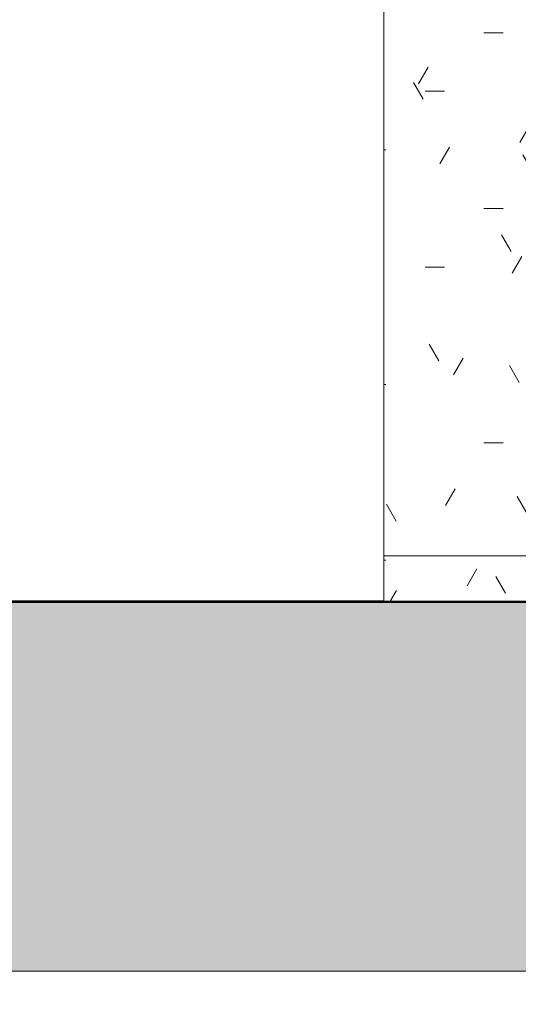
# Model space of a CAD drawing. Header units: metres. Extents: x -0.3 to 27.4, y -15.2 to 9.8.
# Tile 4 of 32: x 12.449 to 12.665, y -14.289 to -13.863. Entities that reach past the tile are written whole.
import ezdxf

# ---------------------------------------------------------------- set-up
doc = ezdxf.new("R2010")
doc.units = ezdxf.units.M
doc.linetypes.add('Projeção', pattern=[0.00396875, 0.00238125, -0.0015875])
for name, color, linetype, lineweight in [('A-ANNO-DIMS', 7, 'Continuous', 9), ('A-ANNO-DIMS-25', 7, 'Continuous', 9), ('A-DETL-GENF', 7, 'Continuous', 5), ('A-FLOR-OVHD', 7, 'Projeção', 5), ('A-FLOR-PATT', 7, 'Continuous', 5), ('A-WALL-PATT', 7, 'Continuous', 5), ('I-WALL', 7, 'Continuous', 5), ('Q-CASE', 7, 'Continuous', 5)]:
    doc.layers.add(name, color=color, linetype=linetype, lineweight=lineweight)
doc.styles.add('Arial_5', font='arial.ttf', dxfattribs={"height": 0.0625})
doc.dimstyles.new('Com_linha__ref__contínua__-_Cor_Vermelha_Arial_2_5mm', dxfattribs={"dimscale": 0.3048, "dimtxt": 0.06376621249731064, "dimasz": 0.1640419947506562, "dimexe": 0.1230314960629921, "dimexo": 0.1230314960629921, "dimgap": 0.01230314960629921, "dimtad": 1, "dimdec": 1, "dimlfac": 100, "dimrnd": 0.09999999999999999, "dimdsep": 46, "dimtxsty": 'Arial_5', "dimblk1": 'OBLIQUE', "dimblk2": 'OBLIQUE', "dimsah": 1, "dimcen": 0.09, "dimdle": 0.1230314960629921, "dimazin": 0, "dimtfac": 1, "dimtdec": 4, "dimtix": 1, "dimtmove": 0, "dimatfit": 3, "dimfxl": 1, "dimtvp": 1, "dimtolj": 1, "dimtzin": 0, "dimarcsym": 2})
pattern_1 = [(0, (-0.05, 0), (0.1016, 0.0254), [0.00838, -0.06782, 0.00838, -0.06782, -0.4064]), (0, (-0.05, 0), (0.1016, 0.0254), [-0.1524, 0.00838, -0.14402, 0.00838, -0.06782, -0.1778]), (0, (-0.05, 0), (0.1016, 0.0254), [-0.381, 0.00838, -0.04242, 0.00838, -0.11862]), (120, (-0.0119, 0.0127), (-0.07279704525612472, 0.07528818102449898), [0.008379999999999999, -0.06781999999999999, 0.008379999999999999, -0.06781999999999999, -0.4063999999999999]), (120, (-0.0119, 0.0127), (-0.07279704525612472, 0.07528818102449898), [-0.1524, 0.008379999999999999, -0.14402, 0.008379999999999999, -0.06781999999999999, -0.1778]), (120, (-0.0119, 0.0127), (-0.07279704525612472, 0.07528818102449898), [-0.3809999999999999, 0.008379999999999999, -0.04241999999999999, 0.008379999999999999, -0.11862]), (240, (0.0008, 0.0635), (-0.02880295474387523, -0.100688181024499), [0.00838, -0.06782, 0.00838, -0.06782, -0.4064]), (240, (0.0008, 0.0635), (-0.02880295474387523, -0.100688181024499), [-0.1524, 0.00838, -0.14402, 0.00838, -0.06782, -0.1778]), (240, (0.0008, 0.0635), (-0.02880295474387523, -0.100688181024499), [-0.381, 0.00838, -0.04242, 0.00838, -0.11862])]

# ---------------------------------------------------------------- blocks, each defined once
blk = doc.blocks.new('TAMPO GRANITO2 - TAMPO GRANITO-2002902-ELEV_5')
at = {"layer": 'Q-CASE', "true_color": 0xa7a7a7}
h = blk.add_hatch(dxfattribs=at)
h.set_pattern_fill('FP_4', color=253, style=0, pattern_type=2)
h.set_pattern_definition(pattern_1)
h.paths.add_polyline_path([(-3.433688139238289, -14.11504159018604), (-3.433688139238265, -13.45504159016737), (-3.441688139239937, -13.45434168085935), (-3.443935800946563, -13.45384980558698), (-3.445985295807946, -13.45280410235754), (-3.447702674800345, -13.45127291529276), (-3.448975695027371, -13.44935631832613), (-3.449721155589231, -13.44717957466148), (-3.452388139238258, -13.4341415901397), (-3.453688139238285, -13.4341415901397), (-3.453688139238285, -14.09504159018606), (-3.714817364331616, -14.09504159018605), (-3.714588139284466, -14.09634159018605), (-3.701550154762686, -14.09900857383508), (-3.699373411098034, -14.09975403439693), (-3.697456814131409, -14.10102705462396), (-3.695925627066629, -14.10274443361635), (-3.694879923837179, -14.10479392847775), (-3.694388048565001, -14.10704159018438), (-3.693688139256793, -14.11504159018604), (-3.453688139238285, -14.11504159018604)])
h.paths.add_polyline_path([(-3.883688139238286, -14.11504159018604), (-3.773688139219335, -14.11504159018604), (-3.772988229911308, -14.10704159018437), (-3.772496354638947, -14.10479392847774), (-3.771450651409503, -14.10274443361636), (-3.769919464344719, -14.10102705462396), (-3.768002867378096, -14.09975403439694), (-3.765826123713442, -14.09900857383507), (-3.752788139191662, -14.09634159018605), (-3.752788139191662, -14.09504159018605), (-3.883688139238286, -14.09504159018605)])
h.paths.add_polyline_path([(-3.453688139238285, -13.39617081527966), (-3.452388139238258, -13.3959415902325), (-3.449721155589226, -13.38290360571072), (-3.448975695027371, -13.38072686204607), (-3.447702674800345, -13.37881026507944), (-3.445985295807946, -13.37727907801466), (-3.443935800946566, -13.37623337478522), (-3.44168813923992, -13.37574149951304), (-3.433688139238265, -13.37504159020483), (-3.433688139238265, -13.31504159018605), (-3.453688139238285, -13.31504159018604), (-3.453688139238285, -13.39594159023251)])
h = blk.add_hatch(dxfattribs=at)
h.set_pattern_fill('FP_4', color=253, style=0, pattern_type=2)
h.set_pattern_definition(pattern_1)
h.paths.add_polyline_path([(-3.879618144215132, -14.09504159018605), (-3.752558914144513, -14.09504159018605), (-3.752470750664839, -14.09454159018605), (-3.750188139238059, -14.09454159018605), (-3.750188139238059, -14.03154159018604), (-3.749625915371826, -14.02727107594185), (-3.747977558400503, -14.02329159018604), (-3.745355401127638, -14.01987432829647), (-3.741938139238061, -14.0172521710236), (-3.737958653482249, -14.01560381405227), (-3.733688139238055, -14.01504159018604), (-3.729417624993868, -14.01560381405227), (-3.725438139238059, -14.0172521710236), (-3.722020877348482, -14.01987432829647), (-3.719398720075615, -14.02329159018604), (-3.717750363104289, -14.02727107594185), (-3.717188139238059, -14.03154159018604), (-3.717188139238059, -14.09454159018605), (-3.71490552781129, -14.09454159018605), (-3.714588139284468, -14.09504159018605), (-3.453688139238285, -14.09482204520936), (-3.453688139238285, -13.43391236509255), (-3.454188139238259, -13.43382420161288), (-3.454188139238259, -13.4315415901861), (-3.519136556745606, -13.43128507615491), (-3.521458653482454, -13.43097936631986), (-3.525438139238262, -13.42933100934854), (-3.528855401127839, -13.42670885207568), (-3.531514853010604, -13.42320155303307), (-3.533125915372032, -13.41931210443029), (-3.533688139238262, -13.4150415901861), (-3.533125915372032, -13.4107710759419), (-3.531477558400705, -13.4067915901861), (-3.528855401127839, -13.40337432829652), (-3.525202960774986, -13.40065475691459), (-3.521458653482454, -13.39910381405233), (-3.516281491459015, -13.3985415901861), (-3.454188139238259, -13.3985415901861), (-3.454188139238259, -13.39625897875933), (-3.453688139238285, -13.39594159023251), (-3.453688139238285, -13.31504159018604), (-3.883688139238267, -13.31504159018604), (-3.883688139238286, -14.09504159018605), (-3.879957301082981, -14.09504159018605)])
h.paths.add_polyline_path([(-3.684385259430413, -13.89519784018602), (-3.698861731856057, -13.89405446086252), (-3.713157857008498, -13.89068094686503), (-3.727088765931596, -13.88507800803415), (-3.740487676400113, -13.87735676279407), (-3.753464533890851, -13.86728878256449), (-3.765004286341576, -13.8558934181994), (-3.775810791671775, -13.84242375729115), (-3.785478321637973, -13.82736717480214), (-3.793862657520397, -13.81088482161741), (-3.800883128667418, -13.79320845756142), (-3.806424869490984, -13.77453990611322), (-3.810446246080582, -13.7551301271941), (-3.812857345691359, -13.73533713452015), (-3.813688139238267, -13.71504159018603), (-3.812695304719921, -13.69341880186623), (-3.810446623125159, -13.67495447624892), (-3.80642486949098, -13.65554327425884), (-3.800880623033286, -13.63686855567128), (-3.793862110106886, -13.61919826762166), (-3.785478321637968, -13.60271600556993), (-3.775810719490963, -13.58766018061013), (-3.765008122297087, -13.57419457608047), (-3.753174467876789, -13.56250796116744), (-3.74048282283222, -13.55272366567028), (-3.72708873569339, -13.54500574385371), (-3.713157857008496, -13.53940223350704), (-3.698861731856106, -13.53602871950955), (-3.684385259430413, -13.53488534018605), (-3.669908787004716, -13.53602871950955), (-3.655612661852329, -13.53940223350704), (-3.641681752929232, -13.54500517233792), (-3.628282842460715, -13.552726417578), (-3.615596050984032, -13.56250796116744), (-3.603766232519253, -13.57418976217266), (-3.592959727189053, -13.58765942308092), (-3.583292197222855, -13.60271600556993), (-3.574907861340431, -13.61919835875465), (-3.567887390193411, -13.63687472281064), (-3.562345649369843, -13.65554327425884), (-3.558324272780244, -13.67495305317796), (-3.555913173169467, -13.6947460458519), (-3.555505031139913, -13.70471659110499), (-3.516449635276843, -13.70471659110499), (-3.513051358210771, -13.69923642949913), (-3.508364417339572, -13.69480776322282), (-3.50270063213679, -13.6917252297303), (-3.496436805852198, -13.69019390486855), (-3.489989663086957, -13.69031566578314), (-3.483788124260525, -13.69208241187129), (-3.47824477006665, -13.69537660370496), (-3.473728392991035, -13.6999790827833), (-3.470539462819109, -13.70558365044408), (-3.468890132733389, -13.71181744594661), (-3.468890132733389, -13.71826573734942), (-3.470539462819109, -13.72449953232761), (-3.473728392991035, -13.73010409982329), (-3.47824477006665, -13.73470657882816), (-3.483788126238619, -13.73800077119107), (-3.489989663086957, -13.73976751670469), (-3.496436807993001, -13.73988927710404), (-3.50270063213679, -13.73835795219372), (-3.508364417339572, -13.73527541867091), (-3.51327610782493, -13.7304843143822), (-3.516449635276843, -13.72536658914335), (-3.555505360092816, -13.72536658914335), (-3.555913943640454, -13.73534015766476), (-3.558323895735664, -13.75512870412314), (-3.562345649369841, -13.77453990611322), (-3.567889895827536, -13.79321462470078), (-3.574908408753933, -13.81088491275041), (-3.583292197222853, -13.82736717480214), (-3.592959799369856, -13.84242299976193), (-3.603762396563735, -13.85588860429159), (-3.615596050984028, -13.86757521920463), (-3.628287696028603, -13.87735951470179), (-3.641681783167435, -13.88507743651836), (-3.655612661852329, -13.89068094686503), (-3.669908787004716, -13.89405446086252)])
at = {"layer": 'Q-CASE'}
for p, q in [((-3.88368813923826, -13.31504159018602), (-3.883688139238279, -14.09504159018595)), ((-3.752558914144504, -14.09504159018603), (-3.883688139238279, -14.09504159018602)), ((-3.883688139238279, -14.09504159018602), (-3.88368813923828, -14.11504159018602))]:
    blk.add_line(p, q, dxfattribs=at)
blk = doc.blocks.new('Linha de interrupção - Linha de interrupção-V3-ELEV_5')
at = {"layer": 'A-DETL-GENF'}
blk.add_line((-0.8637934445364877, -4.585265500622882e-15), (-1.674293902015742, -4.585265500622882e-15), dxfattribs=at)
blk = doc.blocks.new('DIMBLOCK8-ELEV_5')
at = {"layer": 'A-ANNO-DIMS-25', "color": 242, "true_color": 0xbd2b2e, "transparency": 16777216}
for p, q in [((11.78366288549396, -13.71504159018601), (11.75866288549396, -13.69004159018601)), ((11.78366288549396, -13.71504159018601), (11.74616288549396, -13.71504159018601)), ((11.78366288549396, -13.71504159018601), (11.78366288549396, -14.15254159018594)), ((11.78366288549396, -13.71504159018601), (11.80866288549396, -13.74004159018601)), ((11.78366288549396, -13.71504159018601), (12.73923211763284, -13.71504159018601)), ((11.78366288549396, -14.11504159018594), (11.75866288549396, -14.09004159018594)), ((11.78366288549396, -14.11504159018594), (11.78151822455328, -14.11504159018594)), ((11.78366288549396, -14.11504159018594), (11.80866288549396, -14.14004159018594)), ((11.78366288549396, -14.11504159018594), (11.82116288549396, -14.11504159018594))]:
    blk.add_line(p, q, dxfattribs=at)
at = {"layer": 'A-ANNO-DIMS-25', "color": 0, "transparency": 16777216, "insert": (11.69877353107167, -13.96311150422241), "char_height": 0.0625, "width": 0.115367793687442, "attachment_point": 1, "rotation": 90, "line_spacing_factor": 0.9417779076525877, "style": 'Arial_5'}
blk.add_mtext('40', dxfattribs=at)
blk = doc.blocks.new('_Oblique')
at = {"color": 0, "linetype": 'ByBlock', "lineweight": -2}
blk.add_line((-0.5, -0.5), (0.5, 0.5), dxfattribs=at)
blk = doc.blocks.new('DIMBLOCK10-ELEV_5')
at = {"layer": 'A-ANNO-DIMS-25', "color": 242, "true_color": 0xbd2b2e, "transparency": 16777216}
for p, q in [((11.61188612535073, -13.31504159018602), (11.58688612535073, -13.29004159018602)), ((11.61188612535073, -13.31504159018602), (11.57438612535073, -13.31504159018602)), ((11.61188612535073, -13.31504159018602), (11.61188612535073, -14.15254159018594)), ((11.61188612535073, -13.31504159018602), (11.63688612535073, -13.34004159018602)), ((11.61188612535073, -13.31504159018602), (12.56917995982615, -13.31504159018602)), ((11.61188612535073, -14.11504159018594), (11.58688612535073, -14.09004159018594)), ((11.61188612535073, -14.11504159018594), (11.60974146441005, -14.11504159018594)), ((11.61188612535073, -14.11504159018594), (11.63688612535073, -14.14004159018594)), ((11.61188612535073, -14.11504159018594), (11.64938612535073, -14.11504159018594))]:
    blk.add_line(p, q, dxfattribs=at)
at = {"layer": 'A-ANNO-DIMS-25', "color": 0, "transparency": 16777216, "insert": (11.52699677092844, -13.76311150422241), "char_height": 0.0625, "width": 0.115367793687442, "attachment_point": 1, "rotation": 90, "line_spacing_factor": 0.9417779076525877, "style": 'Arial_5'}
blk.add_mtext('80', dxfattribs=at)
blk = doc.blocks.new('DIMBLOCK22-ELEV_5')
at = {"layer": 'A-ANNO-DIMS-25', "color": 242, "true_color": 0xbd2b2e, "transparency": 16777216}
for p, q in [((12.75667995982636, -14.62727680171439), (12.75667995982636, -14.15254159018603)), ((12.40677995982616, -14.62727680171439), (12.40677995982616, -14.58977680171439)), ((12.40677995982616, -14.62727680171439), (12.43177995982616, -14.60227680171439)), ((12.75667995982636, -14.62727680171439), (12.78167995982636, -14.60227680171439)), ((12.36927995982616, -14.62727680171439), (12.75667995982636, -14.62727680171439)), ((12.40677995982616, -14.62727680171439), (12.38177995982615, -14.65227680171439)), ((12.40677995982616, -14.62727680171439), (12.40677995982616, -14.62942146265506)), ((12.75667995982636, -14.62727680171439), (12.73167995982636, -14.65227680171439)), ((12.75667995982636, -14.62727680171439), (12.75667995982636, -14.66477680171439))]:
    blk.add_line(p, q, dxfattribs=at)
at = {"layer": 'A-ANNO-DIMS-25', "color": 0, "transparency": 16777216, "insert": (12.53366004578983, -14.5423874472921), "char_height": 0.0625, "width": 0.115367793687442, "attachment_point": 1, "line_spacing_factor": 0.9417779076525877, "style": 'Arial_5'}
blk.add_mtext('35', dxfattribs=at)
blk = doc.blocks.new('DIMBLOCK24-ELEV_5')
at = {"layer": 'A-ANNO-DIMS-25', "color": 242, "true_color": 0xbd2b2e, "transparency": 16777216}
for p, q in [((13.05667995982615, -15.18777190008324), (13.05667995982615, -14.10129935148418)), ((12.40677995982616, -15.18777190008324), (12.40677995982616, -15.14289348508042)), ((12.40677995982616, -15.18777190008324), (12.43177995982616, -15.16277190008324)), ((13.05667995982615, -15.18777190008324), (13.08167995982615, -15.16277190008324)), ((12.36927995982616, -15.18777190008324), (13.09417995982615, -15.18777190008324)), ((12.40677995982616, -15.18777190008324), (12.38177995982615, -15.21277190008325)), ((12.40677995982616, -15.18777190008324), (12.40677995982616, -15.22527190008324)), ((13.05667995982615, -15.18777190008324), (13.03167995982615, -15.21277190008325)), ((13.05667995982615, -15.18777190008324), (13.05667995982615, -15.22527190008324))]:
    blk.add_line(p, q, dxfattribs=at)
at = {"layer": 'A-ANNO-DIMS-25', "color": 0, "transparency": 16777216, "insert": (12.68366004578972, -15.10288254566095), "char_height": 0.0625, "width": 0.115367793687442, "attachment_point": 1, "line_spacing_factor": 0.9417779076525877, "style": 'Arial_5'}
blk.add_mtext('65', dxfattribs=at)

msp = doc.modelspace()

# ---------------------------------------------------------------- hatches: boundary and pattern name
at = {"layer": 'A-FLOR-PATT', "true_color": 0x787878}
h = msp.add_hatch(dxfattribs=at)
h.set_pattern_fill('FP_2', color=8, style=0, pattern_type=2)
h.set_pattern_definition([(270, (12.05636809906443, -12.915), (0.6, 3.673940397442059e-17), []), (0, (12.05636809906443, -12.915), (0, 0.6), [])])
h.paths.add_polyline_path([(11.45677995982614, -14.11504159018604), (12.60667995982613, -14.11504159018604), (12.60667995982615, -13.31504159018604), (13.05667995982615, -13.31504159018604), (13.05667995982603, -13.05354159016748), (13.04820720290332, -13.05309755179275), (13.04619750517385, -13.05226510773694), (13.04546190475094, -13.05099101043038), (13.04536506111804, -13.05025541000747), (13.04367995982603, -13.0328602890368), (13.04187995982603, -13.0310602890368), (13.04187995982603, -13.03004159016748), (13.02467995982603, -13.03004159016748), (13.00759790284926, -13.02779269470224), (12.99167995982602, -13.02119926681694), (12.97801091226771, -13.01071063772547), (12.96752228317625, -12.99704159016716), (12.96091805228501, -12.98104159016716), (12.95867995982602, -12.96404159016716), (12.95867995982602, -12.89921974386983), (12.9446919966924, -12.89921974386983), (12.93674031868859, -12.89837374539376), (12.92914464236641, -12.89587362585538), (12.92224503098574, -12.89183131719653), (12.91635038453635, -12.88642779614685), (12.91172461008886, -12.87990498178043), (12.90913241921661, -12.87422538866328), (12.90751063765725, -12.86819653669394), (12.90539652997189, -12.8526671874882), (12.85667995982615, -12.8526671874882), (12.85667995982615, -12.84177918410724), (12.84416031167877, -12.84565409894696), (12.75574427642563, -12.87746639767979), (12.72362778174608, -12.88774352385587), (12.6871214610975, -12.89547069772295), (12.64984256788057, -12.89711532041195), (12.62186366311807, -12.89452592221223), (12.59462493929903, -12.88905754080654), (12.56812639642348, -12.88071017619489), (12.54236803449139, -12.86948382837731), (12.52042251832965, -12.85693669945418), (12.50016038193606, -12.84230401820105), (12.4815816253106, -12.8255857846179), (12.46468624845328, -12.80678199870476), (12.446943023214, -12.77891334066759), (12.43575861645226, -12.74782647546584), (12.43167995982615, -12.71504159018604), (12.43575861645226, -12.68225670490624), (12.446943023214, -12.65116983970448), (12.46468624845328, -12.62330118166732), (12.4815816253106, -12.60449739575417), (12.50016038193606, -12.58777916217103), (12.52042251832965, -12.5731464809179), (12.54236803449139, -12.56059935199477), (12.56812639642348, -12.54937300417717), (12.59462493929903, -12.54102563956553), (12.62186366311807, -12.53555725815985), (12.64984256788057, -12.53296785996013), (12.6871214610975, -12.53461248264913), (12.72362778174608, -12.54233965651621), (12.75574427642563, -12.55261678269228), (12.84415755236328, -12.58442816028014), (12.85667995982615, -12.58830397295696), (12.85667995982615, -12.57596588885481), (12.90559394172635, -12.57596588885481), (12.90751063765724, -12.56188664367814), (12.90913241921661, -12.5558577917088), (12.91172461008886, -12.55017819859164), (12.91635038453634, -12.54365538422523), (12.92224503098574, -12.53825186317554), (12.9291446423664, -12.53420955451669), (12.93674031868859, -12.53170943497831), (12.9446919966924, -12.53086343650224), (12.95867995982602, -12.53086343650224), (12.95867995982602, -12.36204159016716), (12.96092885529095, -12.3449595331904), (12.96752228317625, -12.32904159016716), (12.97801091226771, -12.31537254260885), (12.99167995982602, -12.30488391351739), (13.00767995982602, -12.29827968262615), (13.02467995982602, -12.29604159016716), (13.04187995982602, -12.29604159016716), (13.04187995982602, -12.29502289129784), (13.043680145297, -12.29322097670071), (13.0450125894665, -12.27653625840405), (13.04468096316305, -12.27533460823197), (13.04461731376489, -12.26604159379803), (13.04370417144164, -12.26604159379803), (13.04220992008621, -12.26501378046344), (13.04184434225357, -12.26404153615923), (13.04168095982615, -12.25538195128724), (13.04168095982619, -12.25139158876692), (12.98355499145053, -12.25117521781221), (12.97366970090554, -12.24953171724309), (12.96582143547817, -12.24756426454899), (12.95884470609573, -12.24348519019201), (12.9550308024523, -12.24111928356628), (12.94753885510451, -12.24066302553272), (12.94295356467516, -12.23850723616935), (12.94002537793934, -12.23607768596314), (12.9378235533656, -12.23320821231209), (12.93622514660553, -12.22934931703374), (12.93567995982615, -12.22520821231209), (12.93575922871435, -12.21225062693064), (12.93570473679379, -12.18579381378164), (12.93567995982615, -12.15676950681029), (12.93567995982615, -11.90938851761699), (12.89526080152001, -11.90903450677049), (12.89148488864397, -11.91483308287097), (12.88660564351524, -11.91961244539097), (12.8808626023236, -11.9231379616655), (12.87453770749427, -11.92523655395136), (12.86794146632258, -11.92580519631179), (12.85979441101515, -11.92542998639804), (12.85270515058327, -11.92418165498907), (12.84611238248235, -11.92116263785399), (12.84039924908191, -11.91654838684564), (12.83589777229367, -11.91060706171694), (12.83286955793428, -11.90368394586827), (12.83149059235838, -11.89618138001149), (12.83184101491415, -11.88853537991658), (12.83390046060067, -11.88119029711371), (12.83754924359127, -11.87457299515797), (12.84168645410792, -11.87004159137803), (12.25652671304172, -11.87002616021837), (12.24567944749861, -11.86870184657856), (12.2366833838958, -11.86577277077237), (12.22839911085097, -11.8612000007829), (12.22119731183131, -11.8552376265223), (12.21510990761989, -11.84782010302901), (12.21029447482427, -11.83853314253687), (12.20764412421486, -11.82979610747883), (12.20668338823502, -11.81870666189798), (12.20668338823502, -11.53004159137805), (12.20802313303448, -11.51903765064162), (12.21048941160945, -11.51090741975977), (12.21515848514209, -11.50220388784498), (12.22218079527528, -11.4939864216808), (12.22978236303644, -11.48799908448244), (12.23819183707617, -11.48365267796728), (12.24692887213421, -11.48100232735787), (12.25668338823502, -11.48004159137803), (12.34170574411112, -11.48004159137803), (12.34170574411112, -11.46699756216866), (12.33628985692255, -11.46699756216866), (12.33628985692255, -11.4039054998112), (12.33443338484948, -11.4039054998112), (12.33443338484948, -11.39504159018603), (12.24617775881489, -11.39504159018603), (12.24574043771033, -11.40347236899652), (12.24491326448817, -11.40538971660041), (12.24436603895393, -11.40584094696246), (12.24303532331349, -11.40630282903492), (12.22578692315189, -11.40800209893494), (12.22546257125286, -11.40984159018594), (12.22268787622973, -11.40984159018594), (12.22272152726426, -11.47702902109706), (12.22204236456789, -11.48148802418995), (12.22057310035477, -11.4850278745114), (12.21802778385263, -11.48834022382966), (12.2147105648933, -11.49088115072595), (12.21048941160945, -11.49252379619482), (12.20673232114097, -11.49302046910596), (12.20258022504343, -11.49247306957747), (12.1987200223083, -11.49087260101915), (12.19540682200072, -11.48832813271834), (12.19286549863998, -11.48501306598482), (12.19120163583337, -11.48064381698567), (12.19072376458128, -11.47701192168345), (12.19068787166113, -11.40984159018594), (12.18789734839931, -11.40984159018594), (12.18737149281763, -11.40798268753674), (12.17033666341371, -11.40634167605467), (12.16845774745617, -11.40543057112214), (12.16803114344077, -11.40486393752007), (12.1676285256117, -11.40351410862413), (12.16717995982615, -11.39504159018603), (11.45677995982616, -11.39504159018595), (11.45677995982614, -13.69341880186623)])
h.paths.add_polyline_path([(11.59066497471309, -13.71156976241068), (11.58688695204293, -13.71107237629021), (11.58336639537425, -13.70961411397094), (11.58034322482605, -13.70729435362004), (11.57802346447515, -13.70427118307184), (11.57656520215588, -13.70075062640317), (11.57606781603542, -13.696972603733), (11.57606781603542, -13.66616171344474), (11.54993041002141, -13.67493643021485), (11.54993041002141, -13.34523218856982), (11.52686748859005, -13.31719080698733), (11.52056116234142, -13.29234970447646), (11.53152417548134, -13.24359266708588), (11.54225860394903, -13.23845344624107), (11.5486190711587, -13.24763276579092), (11.55825928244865, -13.16522114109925), (11.57606781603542, -13.16522114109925), (11.57606781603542, -13.13358230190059), (11.57656520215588, -13.12980427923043), (11.57823821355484, -13.12600385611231), (11.58034322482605, -13.12326055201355), (11.58336639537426, -13.12094079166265), (11.58688695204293, -13.11948252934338), (11.59066497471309, -13.11898514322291), (11.59525156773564, -13.11981745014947), (11.59796355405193, -13.12094079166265), (11.60098672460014, -13.12326055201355), (11.60330648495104, -13.12628372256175), (11.60476474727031, -13.12980427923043), (11.60526213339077, -13.13358230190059), (11.60526213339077, -13.33292785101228), (11.62207815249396, -13.34936286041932), (11.62457273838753, -13.34792153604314), (11.62457273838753, -12.97911066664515), (11.59515702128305, -12.97911066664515), (11.59882712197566, -13.06174039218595), (11.59862624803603, -13.06411409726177), (11.5973686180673, -13.06760021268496), (11.59515702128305, -13.07072183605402), (11.59241937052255, -13.07303229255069), (11.5890650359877, -13.07460806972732), (11.58541715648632, -13.07526198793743), (11.58172432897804, -13.07494948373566), (11.57823821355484, -13.07369185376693), (11.57519638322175, -13.07157480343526), (11.57280613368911, -13.06874260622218), (11.57123035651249, -13.06538827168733), (11.5705150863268, -13.06042126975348), (11.56673335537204, -12.97911066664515), (11.56396919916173, -12.97911066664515), (11.56551443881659, -12.94527702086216), (11.63452489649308, -12.94875998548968), (11.62446607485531, -12.7489410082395), (11.61643730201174, -12.7370063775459), (11.6171497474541, -12.64252869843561), (11.67880009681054, -12.64500227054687), (11.68950329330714, -12.63846385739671), (11.68491219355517, -12.58957020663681), (11.700795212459, -12.5328701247), (11.7138142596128, -12.52033048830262), (11.72483962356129, -12.51992629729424), (11.74245241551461, -12.53334016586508), (11.75758118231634, -12.55260092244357), (11.7745791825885, -12.60856705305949), (11.77169107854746, -12.66775785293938), (11.795710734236, -12.72428619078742), (11.80356460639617, -12.78097687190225), (11.79206908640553, -12.84335808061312), (11.79351188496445, -12.84720890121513), (11.79351188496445, -12.91601770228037), (11.78854845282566, -12.97362192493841), (11.82521245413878, -13.05820124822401), (11.8769355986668, -13.0584933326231), (11.88535742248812, -13.00891251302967), (11.89021087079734, -12.95980804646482), (11.90017933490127, -12.92636046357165), (11.90364546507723, -12.92445749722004), (11.90784131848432, -12.80892639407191), (11.91384410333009, -12.74859715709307), (11.91865249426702, -12.73575204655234), (11.91490286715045, -12.68627844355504), (11.91535638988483, -12.65457006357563), (11.91892554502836, -12.64699174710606), (11.94103525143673, -12.64564120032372), (11.93947774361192, -12.64268329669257), (11.94025229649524, -12.61466821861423), (11.95761111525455, -12.56059327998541), (11.97286159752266, -12.53904624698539), (11.9874750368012, -12.53522033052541), (12.00980901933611, -12.54802075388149), (12.02620580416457, -12.57705243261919), (12.03214144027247, -12.62346626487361), (12.03071944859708, -12.64016294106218), (12.0814411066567, -12.63706466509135), (12.07854329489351, -12.68142820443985), (12.08066075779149, -12.74467890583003), (12.07904909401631, -12.7454725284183), (12.06879475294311, -12.94917550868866), (12.10960440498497, -12.94917550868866), (12.10960440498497, -12.94561205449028), (12.11008813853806, -12.941937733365), (12.11150637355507, -12.9385138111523), (12.11376245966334, -12.93557362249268), (12.11670264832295, -12.93331753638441), (12.12012657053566, -12.9318993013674), (12.12380089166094, -12.93141556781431), (12.12747521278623, -12.9318993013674), (12.13089913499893, -12.93331753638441), (12.13383932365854, -12.93557362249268), (12.13609540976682, -12.9385138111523), (12.13751364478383, -12.941937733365), (12.13799737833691, -12.94561205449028), (12.13799737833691, -12.94917550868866), (12.14510082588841, -12.94917550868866), (12.14488810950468, -12.97911066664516), (12.13751364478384, -13.06589360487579), (12.13609540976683, -13.06931752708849), (12.13383932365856, -13.07225771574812), (12.13089913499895, -13.0745138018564), (12.12747521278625, -13.07593203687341), (12.12380089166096, -13.0764157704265), (12.12012657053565, -13.07593203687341), (12.11670264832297, -13.07451380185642), (12.11376245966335, -13.07225771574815), (12.11150637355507, -13.06931752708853), (12.11008813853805, -13.06589360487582), (12.10960440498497, -13.0622192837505), (12.10960440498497, -12.97911066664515), (12.07876782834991, -12.97911066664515), (12.07876782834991, -13.32970545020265), (12.10797076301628, -13.34171854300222), (12.10797076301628, -13.130518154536), (12.10846814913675, -13.12674013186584), (12.10992641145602, -13.12321957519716), (12.11224617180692, -13.12019640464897), (12.11526934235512, -13.11787664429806), (12.1187898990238, -13.1164183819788), (12.12256792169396, -13.11592099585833), (12.12634594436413, -13.1164183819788), (12.1298665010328, -13.11787664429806), (12.13288967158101, -13.12019640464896), (12.13520943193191, -13.12321957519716), (12.13666769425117, -13.12674013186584), (12.13716508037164, -13.130518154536), (12.13716508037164, -13.16440122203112), (12.16269284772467, -13.16440122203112), (12.17817020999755, -13.21672009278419), (12.18652785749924, -13.23455379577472), (12.19553515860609, -13.25079227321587), (12.20474893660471, -13.2510445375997), (12.21117267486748, -13.29681819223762), (12.19342979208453, -13.33291141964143), (12.19620631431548, -13.3475482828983), (12.18229247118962, -13.42975239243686), (12.17040870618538, -13.44611638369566), (12.16789126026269, -13.44718913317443), (12.16789126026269, -13.67778914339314), (12.13716508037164, -13.66614432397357), (12.13716508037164, -13.69390845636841), (12.13666769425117, -13.69768647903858), (12.13520943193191, -13.70120703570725), (12.13288967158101, -13.70423020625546), (12.1298665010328, -13.70654996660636), (12.12634594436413, -13.70800822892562), (12.12256792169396, -13.70850561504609), (12.1187898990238, -13.70800822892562), (12.11526934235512, -13.70654996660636), (12.11224617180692, -13.70423020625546), (12.10992641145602, -13.70120703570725), (12.10846814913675, -13.69768647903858), (12.10797076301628, -13.69341880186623), (12.10797076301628, -13.44081794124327), (12.07454202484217, -13.42944788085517), (12.0808844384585, -13.49961535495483), (12.0808844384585, -13.60879296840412), (12.05283299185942, -13.60879296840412), (12.05283299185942, -13.49961535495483), (12.05668013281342, -13.45583673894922), (11.9972147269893, -13.47327882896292), (11.92400698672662, -13.48611204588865), (11.84955465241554, -13.49022373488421), (11.74501031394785, -13.47890839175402), (11.67446823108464, -13.4542362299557), (11.65055249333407, -13.45883112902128), (11.65055249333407, -13.49961535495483), (11.6562925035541, -13.49961535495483), (11.6562925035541, -13.60879296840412), (11.62824105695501, -13.60879296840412), (11.62824105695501, -13.49961535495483), (11.63597047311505, -13.46163275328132), (11.62707214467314, -13.46334237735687), (11.60526213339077, -13.45654752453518), (11.60526213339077, -13.696972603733), (11.60476474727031, -13.70075062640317), (11.60330648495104, -13.70427118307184), (11.60098672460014, -13.70729435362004), (11.59796355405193, -13.70961411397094), (11.59444299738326, -13.71107237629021)])
h.paths.add_polyline_path([(13.05317995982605, -13.16004159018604), (13.05317995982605, -13.15654159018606), (13.04397995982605, -13.15654159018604), (13.04397995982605, -13.14604159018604), (13.03863715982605, -13.14604159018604), (13.03863715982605, -13.15204157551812), (13.02912995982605, -13.15275960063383), (13.01962275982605, -13.15204157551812), (13.01962275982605, -13.14604159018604), (13.00717995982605, -13.14604159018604), (13.00717995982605, -13.14254159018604), (13.00962995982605, -13.14254159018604), (13.00962995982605, -13.14054159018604), (13.01007995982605, -13.13957656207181), (13.01007995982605, -13.13091362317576), (12.36753061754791, -13.13091362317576), (12.36375590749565, -13.13045531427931), (12.36017754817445, -13.12909824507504), (12.35702793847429, -13.1269242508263), (12.3544901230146, -13.12405967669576), (12.35271159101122, -13.12067100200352), (12.35179570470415, -13.11695516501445), (12.35179569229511, -13.11312811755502), (12.35271159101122, -13.10941220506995), (12.3544901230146, -13.10602352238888), (12.35702793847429, -13.1031589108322), (12.36017754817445, -13.10098492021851), (12.36375590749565, -13.0996278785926), (12.3675550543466, -13.09916659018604), (13.01007995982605, -13.09916659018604), (13.01007995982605, -13.09068425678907), (13.00962995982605, -13.09004159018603), (13.00962995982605, -13.08754159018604), (13.00717995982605, -13.08754159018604), (13.00717995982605, -13.08404159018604), (13.02094667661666, -13.08399664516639), (13.01962275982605, -13.08374157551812), (13.01984991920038, -13.07704157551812), (13.02094667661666, -13.07704157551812), (13.02179361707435, -13.07476223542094), (13.02288162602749, -13.07414736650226), (13.02412995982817, -13.07404460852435), (13.02412995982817, -13.07284159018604), (13.02562995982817, -13.07134159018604), (13.03262995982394, -13.07134159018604), (13.03412995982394, -13.07284159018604), (13.03412995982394, -13.07408829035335), (13.03537829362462, -13.07414736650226), (13.03656167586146, -13.07487407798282), (13.03687453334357, -13.07524096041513), (13.03738704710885, -13.07704157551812), (13.03863715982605, -13.07704157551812), (13.03863715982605, -13.08374157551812), (13.03863715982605, -13.08403018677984), (13.04398462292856, -13.08403018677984), (13.04398462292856, -13.07354159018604), (13.05317995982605, -13.07354159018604), (13.05317995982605, -13.07004159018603), (13.05662323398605, -13.07004159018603), (13.05662323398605, -13.16004159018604)])
h.paths.add_polyline_path([(13.04187995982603, -12.99804159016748), (13.04187995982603, -12.99702116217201), (13.043680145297, -12.99522097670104), (13.04573990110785, -12.97634232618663), (13.04672811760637, -12.97535410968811), (13.04807804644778, -12.97499239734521), (13.05667995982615, -12.97454159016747), (13.05667995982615, -12.35154159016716), (13.04672811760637, -12.35072907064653), (13.04573990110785, -12.34974085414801), (13.04537818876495, -12.34839092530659), (13.043680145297, -12.3308622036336), (13.04187995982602, -12.32906201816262), (13.04187995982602, -12.32804159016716), (13.02467995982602, -12.32804159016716), (13.01588011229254, -12.32920011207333), (13.00767995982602, -12.33259672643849), (13.00063832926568, -12.33799995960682), (12.99523509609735, -12.34504159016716), (12.9918384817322, -12.35324174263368), (12.99067995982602, -12.36204159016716), (12.99067995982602, -12.53086343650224), (13.02744455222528, -12.53086343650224), (13.03468770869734, -12.5318170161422), (13.04143725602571, -12.53461277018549), (13.04723322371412, -12.53906017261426), (13.0516806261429, -12.54485614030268), (13.05447638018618, -12.55160568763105), (13.05542995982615, -12.55884884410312), (13.05542995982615, -12.87123433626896), (13.05447638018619, -12.87847749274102), (13.0516806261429, -12.88522704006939), (13.04723322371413, -12.89102300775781), (13.04143725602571, -12.89547041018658), (13.03468770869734, -12.89826616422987), (13.02744455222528, -12.89921974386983), (12.99067995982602, -12.89921974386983), (12.99067995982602, -12.96404159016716), (12.9918384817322, -12.97284143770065), (12.99529806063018, -12.98112364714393), (13.00063832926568, -12.98808322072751), (13.00767995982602, -12.99348645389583), (13.01588011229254, -12.99688306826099), (13.02467995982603, -12.99804159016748), (13.04085953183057, -12.99804159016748)])
h.paths.add_polyline_path([(13.05667995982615, -12.21129966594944), (13.05667979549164, -11.9350398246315), (13.03527263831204, -11.9335428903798), (13.03343198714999, -11.93294482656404), (13.0320875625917, -11.9315526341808), (13.03155410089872, -11.92969223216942), (13.03095416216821, -11.91506564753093), (13.03022839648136, -11.91380858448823), (13.02895280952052, -11.91303071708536), (13.02827964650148, -11.91289986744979), (13.00442161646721, -11.91110673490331), (13.00199184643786, -11.90979151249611), (12.98960380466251, -11.90979151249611), (12.98933621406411, -11.92703971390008), (12.98901838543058, -11.92745393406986), (12.98760418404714, -11.92803974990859), (12.97960544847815, -11.92777196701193), (12.97860541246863, -11.92603970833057), (12.97860541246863, -11.90976447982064), (12.96767995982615, -11.90979151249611), (12.96767876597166, -12.20923704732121), (13.04170732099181, -12.20920821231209), (13.04222354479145, -12.20729338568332), (13.0436541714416, -12.20640353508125), (13.04463096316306, -12.20640353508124), (13.04490738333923, -12.19432851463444), (13.04494782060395, -12.19367339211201), (13.0466160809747, -12.19234420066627), (13.04797421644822, -12.19172819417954), (13.05662995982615, -12.19172819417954), (13.05662995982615, -12.21129966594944)])
h.paths.add_polyline_path([(12.89630290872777, -11.88103763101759), (12.93567995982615, -11.8806932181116), (12.93567995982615, -11.59108321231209), (12.93658273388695, -11.57987747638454), (12.93839572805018, -11.57103192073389), (12.94060020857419, -11.56379602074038), (12.94517629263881, -11.55295575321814), (12.95389532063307, -11.53991611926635), (12.96098913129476, -11.53208322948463), (12.97217077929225, -11.52296899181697), (12.97989585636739, -11.51882549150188), (12.99262560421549, -11.51328670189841), (12.99786596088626, -11.51184136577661), (13.0055518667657, -11.51022490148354), (13.01755496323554, -11.50920819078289), (13.04174005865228, -11.50920819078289), (13.04206849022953, -11.50799557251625), (13.04184025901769, -11.50782829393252), (13.04222354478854, -11.50690296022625), (13.0436541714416, -11.50631037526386), (13.04463096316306, -11.50631037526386), (13.04463096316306, -11.49497828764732), (13.04619061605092, -11.49237382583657), (13.04797421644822, -11.49163503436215), (13.05662995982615, -11.49163503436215), (13.05662995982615, -11.55859507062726), (13.04797421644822, -11.55859507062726), (13.04549463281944, -11.55733690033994), (13.04463096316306, -11.55484474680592), (13.0445394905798, -11.54391972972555), (13.0436541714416, -11.54391972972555), (13.04207110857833, -11.54295913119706), (13.0420712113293, -11.54223258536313), (13.04163095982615, -11.54120819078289), (13.01707300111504, -11.5412762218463), (13.00367801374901, -11.5433122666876), (12.99444192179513, -11.54686022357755), (12.98716484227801, -11.55209807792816), (12.98224875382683, -11.55621018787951), (12.97451814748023, -11.56592346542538), (12.96982314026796, -11.57734789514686), (12.96767995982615, -11.59108321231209), (12.96767995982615, -11.76824989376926), (12.99134957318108, -11.76816392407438), (12.993961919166, -11.76854213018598), (12.99678157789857, -11.76982416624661), (12.99941980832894, -11.77192534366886), (13.00179084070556, -11.77477735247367), (13.00381759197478, -11.77828747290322), (13.00550998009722, -11.78234158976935), (13.0100838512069, -11.78234158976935), (13.01025753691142, -11.77544957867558), (13.01090688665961, -11.77511726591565), (13.01244738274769, -11.77507820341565), (13.01244757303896, -11.77018485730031), (13.01272203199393, -11.7695222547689), (13.01344196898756, -11.76922404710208), (13.02350314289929, -11.76922404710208), (13.02448222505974, -11.77020312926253), (13.02471660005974, -11.77507820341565), (13.02599916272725, -11.77507820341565), (13.02690355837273, -11.77609391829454), (13.02690355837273, -11.77963339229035), (13.05667963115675, -11.77963339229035), (13.05667995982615, -11.39504159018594), (12.77892653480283, -11.39504159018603), (12.77871312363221, -11.4039054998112), (12.77707006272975, -11.40390549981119), (12.77707006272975, -11.46699756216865), (12.77165417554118, -11.46699756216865), (12.77165417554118, -11.48004159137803), (12.85699777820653, -11.48007255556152), (12.867687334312, -11.48138133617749), (12.87668339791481, -11.48431041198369), (12.88496767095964, -11.48888318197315), (12.8921694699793, -11.49484555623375), (12.89825687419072, -11.50226307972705), (12.90307230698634, -11.51155004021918), (12.90572265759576, -11.52028707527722), (12.9066833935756, -11.53004159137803), (12.9066833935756, -11.82004159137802), (12.90534364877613, -11.83104553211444), (12.90287737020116, -11.83917576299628), (12.89820829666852, -11.84787929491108), (12.89187942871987, -11.85552766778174), (12.88374817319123, -11.86199656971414), (12.87952641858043, -11.86449724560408), (12.88342458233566, -11.86623556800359), (12.88850596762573, -11.86990977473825), (12.89298732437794, -11.87501030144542), (12.89582708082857, -11.88017263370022)])
h.paths.add_polyline_path([(12.96767995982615, -11.88041332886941), (12.97861598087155, -11.88017263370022), (12.97867357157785, -11.86352207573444), (12.98008781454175, -11.86210789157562), (12.9806054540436, -11.8620397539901), (12.98760418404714, -11.86203989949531), (12.98933621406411, -11.86303993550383), (12.98960414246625, -11.86403994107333), (12.98960380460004, -11.88029114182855), (13.00275438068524, -11.88004189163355), (13.0044216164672, -11.8789729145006), (13.00540076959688, -11.87877962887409), (13.02471660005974, -11.87717978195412), (13.02471660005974, -11.81997170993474), (13.02369845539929, -11.82098985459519), (13.01367634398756, -11.82095079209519), (13.01265819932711, -11.81993264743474), (13.01265819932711, -11.81505757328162), (13.01114126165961, -11.81505757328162), (13.01023686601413, -11.81404185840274), (13.0100838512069, -11.80774158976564), (13.0054341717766, -11.80793466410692), (13.00393165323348, -11.81176139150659), (13.00194584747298, -11.81524535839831), (12.99961612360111, -11.81808197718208), (12.99701705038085, -11.82018045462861), (12.994231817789, -11.82147362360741), (12.99105250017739, -11.82192173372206), (12.96767995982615, -11.82208479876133), (12.96767995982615, -11.88029114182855)])
h.paths.add_polyline_path([(13.03907306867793, -11.85627100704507), (13.05667979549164, -11.8550398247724), (13.05667963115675, -11.81044978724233), (13.03907306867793, -11.81044978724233), (13.03907306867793, -11.8550398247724)])
h.paths.add_polyline_path([(12.55667995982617, -11.84504159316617), (12.59088390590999, -11.84504159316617), (12.5947661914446, -11.84453048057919), (12.59838390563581, -11.8430319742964), (12.60149050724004, -11.84064819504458), (12.60387428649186, -11.83754159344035), (12.60537279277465, -11.83392387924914), (12.60588390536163, -11.83004159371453), (12.60537279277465, -11.82615930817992), (12.60387428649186, -11.82254159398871), (12.60149050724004, -11.81943499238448), (12.59838390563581, -11.81705121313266), (12.5947661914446, -11.81555270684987), (12.59088390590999, -11.81504159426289), (12.52294670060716, -11.81504159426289), (12.51906441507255, -11.81555270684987), (12.51544670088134, -11.81705121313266), (12.51234009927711, -11.81943499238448), (12.50995632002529, -11.82254159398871), (12.5084578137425, -11.82615930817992), (12.50794670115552, -11.83004159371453), (12.5084578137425, -11.83392387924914), (12.50995632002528, -11.83754159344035), (12.51234009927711, -11.84064819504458), (12.51544670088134, -11.8430319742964), (12.51906441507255, -11.84453048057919), (12.52294670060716, -11.84504159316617), (12.55409176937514, -11.84504159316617)])
h.paths.add_polyline_path([(12.44650978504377, -11.79501547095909), (12.4490979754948, -11.79467472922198), (12.45150978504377, -11.79367572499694), (12.45358085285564, -11.79208653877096), (12.45517003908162, -11.79001547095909), (12.45616904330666, -11.78760366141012), (12.45650978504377, -11.78501547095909), (12.45616904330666, -11.78242728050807), (12.45517003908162, -11.78001547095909), (12.45358085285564, -11.77794440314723), (12.45150978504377, -11.77635521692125), (12.4490979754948, -11.7753562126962), (12.44650978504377, -11.77501547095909), (12.44392159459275, -11.7753562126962), (12.44089890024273, -11.77682396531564), (12.4394387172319, -11.77794440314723), (12.43784953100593, -11.78001547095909), (12.43685052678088, -11.78242728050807), (12.43650978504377, -11.78501547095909), (12.43700379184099, -11.78797367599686), (12.43784953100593, -11.79001547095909), (12.4394387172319, -11.79208653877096), (12.44150978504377, -11.79367572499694), (12.44392159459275, -11.79467472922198)])
h.paths.add_polyline_path([(12.66685013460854, -11.79501547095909), (12.66943832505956, -11.79467472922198), (12.67185013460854, -11.79367572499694), (12.6739212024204, -11.79208653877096), (12.67551038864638, -11.79001547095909), (12.67650939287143, -11.78760366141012), (12.67685013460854, -11.78501547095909), (12.67650939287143, -11.78242728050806), (12.67551038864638, -11.78001547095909), (12.6739212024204, -11.77794440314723), (12.67185013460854, -11.77635521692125), (12.66943832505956, -11.7753562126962), (12.66685013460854, -11.7750154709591), (12.66426194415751, -11.7753562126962), (12.66185013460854, -11.77635521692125), (12.65977906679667, -11.77794440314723), (12.65818988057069, -11.78001547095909), (12.65719087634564, -11.78242728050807), (12.65685013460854, -11.78501547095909), (12.65734414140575, -11.78797367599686), (12.65818988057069, -11.79001547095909), (12.65977906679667, -11.79208653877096), (12.66185013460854, -11.79367572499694), (12.66426194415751, -11.79467472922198)])
h.paths.add_polyline_path([(12.86363407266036, -11.78432396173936), (12.86751635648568, -11.78381284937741), (12.87113406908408, -11.78231434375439), (12.87424066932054, -11.77993056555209), (12.87662444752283, -11.77682396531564), (12.87812295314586, -11.77320625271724), (12.8786340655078, -11.76932396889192), (12.8786340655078, -11.58093416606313), (12.87812295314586, -11.57705188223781), (12.87662444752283, -11.57343416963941), (12.87424066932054, -11.57032756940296), (12.87113406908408, -11.56794379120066), (12.86703615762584, -11.5663820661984), (12.86363407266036, -11.56593417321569), (12.85975178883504, -11.56644528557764), (12.85613407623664, -11.56794379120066), (12.85302747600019, -11.57032756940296), (12.85064369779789, -11.57343416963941), (12.84914519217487, -11.57705188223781), (12.84863407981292, -11.58093416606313), (12.84863407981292, -11.76932396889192), (12.84914519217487, -11.77320625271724), (12.85064369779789, -11.77682396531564), (12.85313812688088, -11.78001547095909), (12.85699777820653, -11.78267210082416), (12.85975178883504, -11.78381284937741)])
h.paths.add_polyline_path([(12.25168340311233, -11.78432396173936), (12.25652671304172, -11.78341477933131), (12.25918339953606, -11.78231434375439), (12.26228999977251, -11.77993056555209), (12.26467377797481, -11.77682396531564), (12.26617228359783, -11.77320625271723), (12.26668339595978, -11.76932396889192), (12.26668339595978, -11.58093416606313), (12.26617228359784, -11.57705188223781), (12.26467377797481, -11.57343416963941), (12.26217934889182, -11.57024266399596), (12.25918339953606, -11.56794379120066), (12.25556568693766, -11.56644528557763), (12.25168340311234, -11.56593417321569), (12.24780111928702, -11.56644528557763), (12.24418340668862, -11.56794379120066), (12.24107680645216, -11.57032756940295), (12.23869302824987, -11.57343416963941), (12.23719452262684, -11.57705188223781), (12.2366834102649, -11.58093416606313), (12.2366834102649, -11.76932396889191), (12.23719452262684, -11.77320625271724), (12.23869302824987, -11.77682396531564), (12.24107680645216, -11.77993056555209), (12.24418340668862, -11.78231434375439), (12.24780111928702, -11.78381284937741)])
h.paths.add_polyline_path([(12.55667995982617, -11.68501547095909), (12.55926815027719, -11.68467472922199), (12.56167995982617, -11.68367572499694), (12.56375102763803, -11.68208653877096), (12.56534021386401, -11.68001547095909), (12.56633921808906, -11.67760366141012), (12.56667995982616, -11.67501547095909), (12.56633921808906, -11.67242728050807), (12.56534021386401, -11.67001547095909), (12.56375102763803, -11.66794440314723), (12.56167995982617, -11.66635521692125), (12.55926815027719, -11.6653562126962), (12.55648048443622, -11.66504173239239), (12.55409176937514, -11.6653562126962), (12.55167995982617, -11.66635521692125), (12.5496088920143, -11.66794440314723), (12.54801970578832, -11.67001547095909), (12.54702070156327, -11.67242728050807), (12.54667995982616, -11.67501547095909), (12.54702070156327, -11.67760366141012), (12.54801970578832, -11.68001547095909), (12.5496088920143, -11.68208653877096), (12.55167995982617, -11.68367572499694), (12.55409176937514, -11.68467472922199)])
h.paths.add_polyline_path([(12.66685013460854, -11.68501547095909), (12.66943832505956, -11.68467472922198), (12.67185013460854, -11.68367572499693), (12.6739212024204, -11.68208653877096), (12.67551038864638, -11.68001547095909), (12.67650939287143, -11.67760366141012), (12.67685013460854, -11.67501547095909), (12.67650939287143, -11.67242728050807), (12.67551038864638, -11.67001547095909), (12.6739212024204, -11.66794440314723), (12.67185013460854, -11.66635521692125), (12.66943832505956, -11.6653562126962), (12.66665065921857, -11.66504173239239), (12.66426194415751, -11.6653562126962), (12.66185013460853, -11.66635521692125), (12.65977906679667, -11.66794440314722), (12.65818988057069, -11.67001547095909), (12.65719087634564, -11.67242728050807), (12.65685013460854, -11.67501547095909), (12.65719087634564, -11.67760366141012), (12.65818988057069, -11.68001547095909), (12.65977906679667, -11.68208653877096), (12.66185013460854, -11.68367572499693), (12.66426194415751, -11.68467472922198)])
h.paths.add_polyline_path([(12.44650978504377, -11.68501547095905), (12.4490979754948, -11.68467472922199), (12.45150978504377, -11.68367572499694), (12.45358085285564, -11.68208653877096), (12.45517003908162, -11.68001547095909), (12.45616904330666, -11.67760366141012), (12.45650978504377, -11.67501547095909), (12.45616904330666, -11.67242728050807), (12.45517003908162, -11.67001547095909), (12.45358085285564, -11.66794440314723), (12.45150978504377, -11.66635521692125), (12.4490979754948, -11.6653562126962), (12.44631030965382, -11.66504173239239), (12.44392159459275, -11.6653562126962), (12.44150978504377, -11.66635521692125), (12.4394387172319, -11.66794440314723), (12.43784953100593, -11.67001547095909), (12.43685052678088, -11.67242728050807), (12.43650978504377, -11.67501547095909), (12.43685052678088, -11.67760366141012), (12.43784953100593, -11.68001547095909), (12.4394387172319, -11.68208653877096), (12.44150978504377, -11.68367572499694), (12.44392159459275, -11.68467472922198)])
h.paths.add_polyline_path([(12.55667995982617, -11.57524266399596), (12.55926815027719, -11.57490192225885), (12.56167995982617, -11.5739029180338), (12.56375102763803, -11.57231373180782), (12.56534021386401, -11.57024266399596), (12.56633921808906, -11.56783085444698), (12.56667995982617, -11.56524266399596), (12.56633921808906, -11.56265447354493), (12.56534021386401, -11.56024266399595), (12.56375102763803, -11.55817159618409), (12.56167995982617, -11.55658240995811), (12.55926815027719, -11.55558340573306), (12.55667995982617, -11.55524266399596), (12.55409176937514, -11.55558340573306), (12.55167995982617, -11.55658240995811), (12.5496088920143, -11.55817159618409), (12.54801970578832, -11.56024266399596), (12.54702070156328, -11.56265447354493), (12.54667995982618, -11.56524266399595), (12.54702070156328, -11.56783085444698), (12.54801970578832, -11.57024266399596), (12.5496088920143, -11.57231373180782), (12.55167995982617, -11.5739029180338), (12.55409176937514, -11.57490192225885)])
h.paths.add_polyline_path([(12.66685013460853, -11.57524266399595), (12.66943832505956, -11.57490192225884), (12.67185013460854, -11.5739029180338), (12.6739212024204, -11.57231373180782), (12.67551038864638, -11.57024266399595), (12.67650939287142, -11.56783085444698), (12.67685013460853, -11.56524266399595), (12.67650939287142, -11.56265447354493), (12.67551038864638, -11.56024266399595), (12.6739212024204, -11.55817159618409), (12.67185013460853, -11.55658240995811), (12.66943832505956, -11.55558340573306), (12.66685013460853, -11.55524266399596), (12.66426194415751, -11.55558340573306), (12.66095932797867, -11.55726594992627), (12.65977906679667, -11.55817159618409), (12.65818988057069, -11.56024266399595), (12.65719087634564, -11.56265447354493), (12.65685013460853, -11.56524266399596), (12.65719087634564, -11.56783085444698), (12.65818988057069, -11.57024266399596), (12.65977906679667, -11.57231373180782), (12.66185013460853, -11.5739029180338), (12.66426194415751, -11.57490192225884)])
h.paths.add_polyline_path([(12.44650978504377, -11.57524266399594), (12.4490979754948, -11.57490192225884), (12.45212066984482, -11.57343416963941), (12.45358085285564, -11.57231373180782), (12.45517003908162, -11.57024266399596), (12.45616904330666, -11.56783085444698), (12.45650978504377, -11.56524266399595), (12.45616904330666, -11.56265447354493), (12.45517003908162, -11.56024266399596), (12.45358085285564, -11.55817159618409), (12.45150978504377, -11.55658240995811), (12.4490979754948, -11.55558340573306), (12.44650978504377, -11.55524266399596), (12.44392159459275, -11.55558340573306), (12.44150978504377, -11.55658240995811), (12.4394387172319, -11.55817159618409), (12.43784953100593, -11.56024266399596), (12.43685052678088, -11.56265447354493), (12.43650978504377, -11.56524266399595), (12.43685052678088, -11.56783085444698), (12.43784953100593, -11.57024266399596), (12.4394387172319, -11.57231373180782), (12.44150978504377, -11.5739029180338), (12.44392159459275, -11.57490192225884)])
h.paths.add_polyline_path([(12.61680935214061, -11.48004159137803), (12.7302665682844, -11.48004159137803), (12.7302665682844, -11.46699756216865), (12.71118338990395, -11.46699756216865), (12.71118338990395, -11.4039054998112), (12.70892652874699, -11.4039054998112), (12.70892652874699, -11.39504159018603), (12.40443339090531, -11.39504159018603), (12.40417240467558, -11.4039054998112), (12.40217652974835, -11.4039054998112), (12.40217652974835, -11.46699756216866), (12.3830933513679, -11.46699756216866), (12.3830933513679, -11.48004159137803), (12.49671513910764, -11.48004159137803)])
at = {"layer": 'A-WALL-PATT', "true_color": 0x808080}
h = msp.add_hatch(color=8, dxfattribs=at)
h.paths.add_polyline_path([(11.50677995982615, -14.27504159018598), (11.50677995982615, -14.11504159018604), (11.45677995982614, -14.11504159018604), (11.45677995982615, -14.27504159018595)])
h.paths.add_polyline_path([(13.21667995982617, -14.27504159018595), (13.21667995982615, -14.11504159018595), (12.40677995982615, -14.11504159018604), (12.40677995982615, -14.27504159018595), (13.05667995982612, -14.27504159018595)])

# ---------------------------------------------------------------- linework, layer by layer
at = {"layer": 'A-FLOR-OVHD'}
msp.add_arc((11.85504367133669, -13.31677787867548), 0.7982637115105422, 269.9999999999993, 359.9999999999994, dxfattribs=at)
at = {"layer": 'I-WALL', "lineweight": 50}
msp.add_line((13.05667995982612, -14.11504159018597), (12.40677995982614, -14.11504159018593), dxfattribs=at)

# ---------------------------------------------------------------- block references
at = {"layer": 'A-DETL-GENF'}
msp.add_blockref('Linha de interrupção - Linha de interrupção-V3-ELEV_5', (14.0810738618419, -14.27504159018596), dxfattribs=at)
at = {"layer": 'Q-CASE'}
msp.add_blockref('TAMPO GRANITO2 - TAMPO GRANITO-2002902-ELEV_5', (16.49036809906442, 0), dxfattribs=at)

# ---------------------------------------------------------------- dimensions: what is measured, and where the dimension line sits
at = {"layer": 'A-ANNO-DIMS', "color": 242, "true_color": 0xbd2b2e}
for base, p1, p2, override, picture, middle in [((11.61188612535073, -14.11504159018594), (12.60667995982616, -13.31504159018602), (11.64724146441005, -14.11504159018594), {"dimpost": '<>', "dimfxl": 1.249208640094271}, 'DIMBLOCK10-ELEV_5', (11.57622531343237, -13.71504159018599)), ((11.78366288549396, -14.11504159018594), (12.77673211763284, -13.71504159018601), (11.81901822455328, -14.11504159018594), {"dimpost": '<>', "dimfxl": 1.037890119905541}, 'DIMBLOCK8-ELEV_5', (11.7480020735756, -13.91504159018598))]:
    dim = msp.add_linear_dim(base=base, p1=p1, p2=p2, angle=89.99999999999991, dimstyle='Com_linha__ref__contínua__-_Cor_Vermelha_Arial_2_5mm', override=override, dxfattribs=at)
    dim.commit()
    dim.dimension.update_dxf_attribs({"geometry": picture, "text_midpoint": middle})
for base, p1, p2, override, picture, middle in [((13.05667995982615, -15.18777190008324), (12.40677995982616, -15.10539348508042), (13.05667995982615, -14.06379935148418), {"dimpost": '<>', "dimfxl": 1.227716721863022}, 'DIMBLOCK24-ELEV_5', (12.73172995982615, -15.15211108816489)), ((12.75667995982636, -14.62727680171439), (12.40677995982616, -14.59192146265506), (12.75667995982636, -14.11504159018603), {"dimpost": '<>', "dimfxl": 0.5914764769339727}, 'DIMBLOCK22-ELEV_5', (12.58172995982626, -14.59159467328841))]:
    dim = msp.add_linear_dim(base=base, p1=p1, p2=p2, dimstyle='Com_linha__ref__contínua__-_Cor_Vermelha_Arial_2_5mm', override=override, dxfattribs=at)
    dim.commit()
    dim.dimension.update_dxf_attribs({"geometry": picture, "text_midpoint": middle})

doc.saveas('drawing.dxf')
